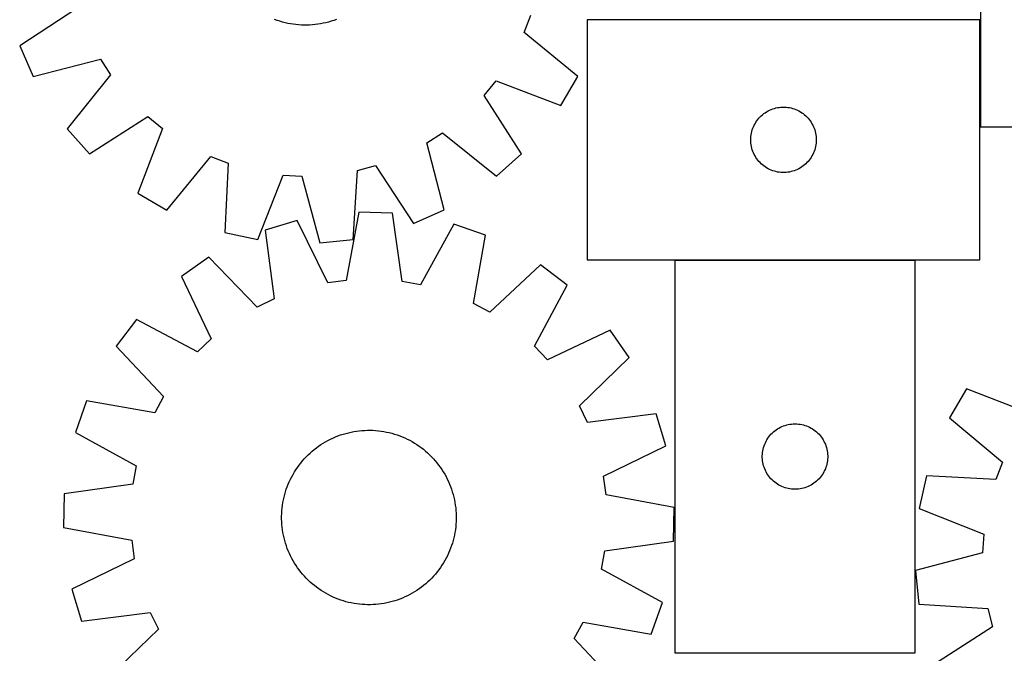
# Model space of a CAD drawing. Header units: millimetres. Extents: x 7 to 1493, y 7 to 2993.
# Tile 4 of 11: x 24 to 475, y 2452 to 2742. Entities that reach past the tile are written whole.
import ezdxf

# ---------------------------------------------------------------- set-up
doc = ezdxf.new("R2010")
doc.units = ezdxf.units.MM
doc.layers.add('COMMON', color=5, linetype='CONTINUOUS', true_color=0x0000ff)
doc.layers.add('CUT', color=7, linetype='CONTINUOUS', true_color=0x000000)

msp = doc.modelspace()

# ---------------------------------------------------------------- linework, layer by layer
at = {"layer": 'COMMON'}
for p, q in [((464.32577, 2693.408991), (464.32577, 2742.383856)), ((324.502134, 2632.283855), (434.502134, 2632.283855))]:
    msp.add_line(p, q, dxfattribs=at)
at = {"layer": 'CUT'}
for p, q in [((464.42577, 2993.408991), (464.42577, 2693.408991)), ((50.826778, 2747.827369), (24.240128, 2730.445632)), ((255.420067, 2736.602364), (258.512441, 2744.599651)), ((142.24364, 2742.108503), (141.061271, 2742.533957)), ((143.438789, 2741.720397), (142.24364, 2742.108503)), ((144.645538, 2741.370023), (143.438789, 2741.720397)), ((145.862698, 2741.057728), (144.645538, 2741.370023)), ((147.089067, 2740.783818), (145.862698, 2741.057728)), ((148.323434, 2740.548564), (147.089067, 2740.783818)), ((149.564582, 2740.3522), (148.323434, 2740.548564)), ((150.811285, 2740.194917), (149.564582, 2740.3522)), ((152.062314, 2740.076872), (150.811285, 2740.194917)), ((153.316433, 2739.998181), (152.062314, 2740.076872)), ((154.572405, 2739.958921), (153.316433, 2739.998181)), ((155.82899, 2739.959132), (154.572405, 2739.958921)), ((157.084949, 2739.998813), (155.82899, 2739.959132)), ((158.339041, 2740.077925), (157.084949, 2739.998813)), ((159.59003, 2740.19639), (158.339041, 2740.077925)), ((160.836681, 2740.354092), (159.59003, 2740.19639)), ((162.077762, 2740.550873), (160.836681, 2740.354092)), ((163.31205, 2740.786541), (162.077762, 2740.550873)), ((164.538327, 2741.060862), (163.31205, 2740.786541)), ((165.755382, 2741.373567), (164.538327, 2741.060862)), ((166.962014, 2741.724345), (165.755382, 2741.373567)), ((168.157033, 2742.112852), (166.962014, 2741.724345)), ((169.339258, 2742.538704), (168.157033, 2742.112852)), ((464.225769, 2742.383856), (284.225769, 2742.383856)), ((284.225769, 2742.383856), (284.225769, 2632.383856)), ((464.225769, 2632.383856), (464.225769, 2742.383856)), ((279.945564, 2716.41636), (255.420067, 2736.602364)), ((24.240128, 2730.445632), (30.463741, 2716.374484)), ((30.463741, 2716.374484), (61.210287, 2724.350993)), ((61.210287, 2724.350993), (65.862576, 2717.148522)), ((65.862576, 2717.148522), (45.948421, 2692.401781)), ((272.219915, 2703.110539), (279.945564, 2716.41636)), ((237.118233, 2707.752586), (242.530553, 2714.402861)), ((242.530553, 2714.402861), (272.219915, 2703.110539)), ((254.205549, 2680.97576), (237.118233, 2707.752586)), ((56.215653, 2680.942527), (82.992479, 2698.029842)), ((82.992479, 2698.029842), (89.642754, 2692.617522)), ((363.483486, 2697.853018), (364.036669, 2698.392137)), ((364.036669, 2698.392137), (364.616871, 2698.902063)), ((364.616871, 2698.902063), (365.222555, 2699.381445)), ((365.222555, 2699.381445), (365.852113, 2699.829011)), ((365.852113, 2699.829011), (366.503877, 2700.243575)), ((366.503877, 2700.243575), (367.176118, 2700.624038)), ((367.176118, 2700.624038), (367.867053, 2700.96939)), ((367.867053, 2700.96939), (368.574851, 2701.278716)), ((368.574851, 2701.278716), (369.297633, 2701.551194)), ((369.297633, 2701.551194), (370.033484, 2701.786104)), ((370.033484, 2701.786104), (370.780453, 2701.982822)), ((370.780453, 2701.982822), (371.536558, 2702.140825)), ((371.536558, 2702.140825), (372.299794, 2702.259696)), ((372.299794, 2702.259696), (373.068137, 2702.339119)), ((373.068137, 2702.339119), (373.83955, 2702.378883)), ((373.83955, 2702.378883), (374.611988, 2702.378883)), ((374.611988, 2702.378883), (375.383401, 2702.339119)), ((375.383401, 2702.339119), (376.151744, 2702.259696)), ((376.151744, 2702.259696), (376.91498, 2702.140825)), ((376.91498, 2702.140825), (377.671085, 2701.982822)), ((377.671085, 2701.982822), (378.418053, 2701.786104)), ((378.418053, 2701.786104), (379.153905, 2701.551194)), ((379.153905, 2701.551194), (379.876687, 2701.278716)), ((379.876687, 2701.278716), (380.584485, 2700.96939)), ((380.584485, 2700.96939), (381.27542, 2700.624038)), ((381.27542, 2700.624038), (381.947661, 2700.243575)), ((381.947661, 2700.243575), (382.599425, 2699.829011)), ((382.599425, 2699.829011), (383.228983, 2699.381445)), ((383.228983, 2699.381445), (383.834667, 2698.902063)), ((383.834667, 2698.902063), (384.414869, 2698.392137)), ((384.414869, 2698.392137), (384.968052, 2697.853018)), ((360.481015, 2693.390665), (360.808463, 2694.090263)), ((360.808463, 2694.090263), (361.17149, 2694.772077)), ((361.17149, 2694.772077), (361.569136, 2695.434299)), ((361.569136, 2695.434299), (362.000344, 2696.075172)), ((362.000344, 2696.075172), (362.463972, 2696.692998)), ((362.463972, 2696.692998), (362.95879, 2697.286138)), ((362.95879, 2697.286138), (363.483486, 2697.853018)), ((384.968052, 2697.853018), (385.492748, 2697.286138)), ((385.492748, 2697.286138), (385.987566, 2696.692998)), ((385.987566, 2696.692998), (386.451194, 2696.075172)), ((386.451194, 2696.075172), (386.882402, 2695.434299)), ((386.882402, 2695.434299), (387.280048, 2694.772077)), ((387.280048, 2694.772077), (387.643075, 2694.090263)), ((387.643075, 2694.090263), (387.970523, 2693.390665)), ((45.948421, 2692.401781), (56.215653, 2680.942527)), ((89.642754, 2692.617522), (78.350432, 2662.928161)), ((210.797083, 2685.970394), (217.999553, 2690.622683)), ((217.999553, 2690.622683), (242.746294, 2670.708529)), ((359.245658, 2688.156037), (359.305271, 2688.926171)), ((359.305271, 2688.926171), (359.404451, 2689.692215)), ((359.404451, 2689.692215), (359.542934, 2690.452137)), ((359.542934, 2690.452137), (359.720353, 2691.203923)), ((359.720353, 2691.203923), (359.936238, 2691.945579)), ((359.936238, 2691.945579), (360.190017, 2692.675137)), ((360.190017, 2692.675137), (360.481015, 2693.390665)), ((387.970523, 2693.390665), (388.261521, 2692.675137)), ((388.261521, 2692.675137), (388.5153, 2691.945579)), ((388.5153, 2691.945579), (388.731185, 2691.203923)), ((388.731185, 2691.203923), (388.908604, 2690.452137)), ((388.908604, 2690.452137), (389.047087, 2689.692215)), ((389.047087, 2689.692215), (389.146267, 2688.926171)), ((389.146267, 2688.926171), (389.20588, 2688.156037)), ((464.42577, 2693.408991), (539.42577, 2693.408991)), ((218.773591, 2655.223848), (210.797083, 2685.970394)), ((359.225769, 2687.383856), (359.245658, 2688.156037)), ((359.245658, 2686.611675), (359.225769, 2687.383856)), ((359.305271, 2685.841541), (359.245658, 2686.611675)), ((359.404451, 2685.075497), (359.305271, 2685.841541)), ((359.542934, 2684.315575), (359.404451, 2685.075497)), ((389.047087, 2685.075497), (388.908604, 2684.315575)), ((389.146267, 2685.841541), (389.047087, 2685.075497)), ((389.20588, 2686.611675), (389.146267, 2685.841541)), ((389.20588, 2688.156037), (389.225769, 2687.383856)), ((389.225769, 2687.383856), (389.20588, 2686.611675)), ((242.746294, 2670.708529), (254.205549, 2680.97576)), ((359.720353, 2683.563789), (359.542934, 2684.315575)), ((359.936238, 2682.822134), (359.720353, 2683.563789)), ((360.190017, 2682.092575), (359.936238, 2682.822134)), ((360.481015, 2681.377047), (360.190017, 2682.092575)), ((360.808463, 2680.677449), (360.481015, 2681.377047)), ((361.17149, 2679.995635), (360.808463, 2680.677449)), ((361.569136, 2679.333413), (361.17149, 2679.995635)), ((387.280048, 2679.995635), (386.882402, 2679.333413)), ((387.643075, 2680.677449), (387.280048, 2679.995635)), ((387.970523, 2681.377047), (387.643075, 2680.677449)), ((388.261521, 2682.092575), (387.970523, 2681.377047)), ((388.5153, 2682.822134), (388.261521, 2682.092575)), ((388.731185, 2683.563789), (388.5153, 2682.822134)), ((388.908604, 2684.315575), (388.731185, 2683.563789)), ((91.656253, 2655.202511), (111.842257, 2679.728008)), ((111.842257, 2679.728008), (119.839544, 2676.635634)), ((119.839544, 2676.635634), (118.274424, 2644.909854)), ((179.033114, 2673.387981), (187.320706, 2675.586885)), ((187.320706, 2675.586885), (204.702444, 2649.000235)), ((362.000344, 2678.69254), (361.569136, 2679.333413)), ((362.463972, 2678.074714), (362.000344, 2678.69254)), ((362.95879, 2677.481574), (362.463972, 2678.074714)), ((363.483486, 2676.914694), (362.95879, 2677.481574)), ((364.036669, 2676.375576), (363.483486, 2676.914694)), ((364.616871, 2675.865649), (364.036669, 2676.375576)), ((365.222555, 2675.386267), (364.616871, 2675.865649)), ((383.834667, 2675.865649), (383.228983, 2675.386267)), ((384.414869, 2676.375576), (383.834667, 2675.865649)), ((384.968052, 2676.914694), (384.414869, 2676.375576)), ((385.492748, 2677.481574), (384.968052, 2676.914694)), ((385.987566, 2678.074714), (385.492748, 2677.481574)), ((386.451194, 2678.69254), (385.987566, 2678.074714)), ((386.882402, 2679.333413), (386.451194, 2678.69254)), ((133.316369, 2641.674049), (144.935605, 2671.237001)), ((144.935605, 2671.237001), (153.497072, 2670.767277)), ((177.118019, 2641.681402), (179.033114, 2673.387981)), ((365.852113, 2674.938701), (365.222555, 2675.386267)), ((366.503877, 2674.524137), (365.852113, 2674.938701)), ((367.176118, 2674.143674), (366.503877, 2674.524137)), ((367.867053, 2673.798322), (367.176118, 2674.143674)), ((368.574851, 2673.488996), (367.867053, 2673.798322)), ((369.297633, 2673.216518), (368.574851, 2673.488996)), ((370.033484, 2672.981608), (369.297633, 2673.216518)), ((370.780453, 2672.78489), (370.033484, 2672.981608)), ((371.536558, 2672.626887), (370.780453, 2672.78489)), ((372.299794, 2672.508016), (371.536558, 2672.626887)), ((373.068137, 2672.428593), (372.299794, 2672.508016)), ((373.83955, 2672.388829), (373.068137, 2672.428593)), ((374.611988, 2672.388829), (373.83955, 2672.388829)), ((375.383401, 2672.428593), (374.611988, 2672.388829)), ((376.151744, 2672.508016), (375.383401, 2672.428593)), ((376.91498, 2672.626887), (376.151744, 2672.508016)), ((377.671085, 2672.78489), (376.91498, 2672.626887)), ((378.418053, 2672.981608), (377.671085, 2672.78489)), ((379.153905, 2673.216518), (378.418053, 2672.981608)), ((379.876687, 2673.488996), (379.153905, 2673.216518)), ((380.584485, 2673.798322), (379.876687, 2673.488996)), ((381.27542, 2674.143674), (380.584485, 2673.798322)), ((381.947661, 2674.524137), (381.27542, 2674.143674)), ((382.599425, 2674.938701), (381.947661, 2674.524137)), ((383.228983, 2675.386267), (382.599425, 2674.938701)), ((153.497072, 2670.767277), (161.81236, 2640.110618)), ((78.350432, 2662.928161), (91.656253, 2655.202511)), ((179.699693, 2654.173377), (173.856075, 2622.951159)), ((195.081875, 2653.828378), (179.699693, 2654.173377)), ((199.519788, 2622.375562), (195.081875, 2653.828378)), ((204.702444, 2649.000235), (218.773591, 2655.223848)), ((151.419187, 2650.342083), (136.683252, 2645.916841)), ((165.359348, 2621.800068), (151.419187, 2650.342083)), ((223.162169, 2648.732999), (207.956362, 2620.844682)), ((237.684883, 2643.65153), (223.162169, 2648.732999)), ((118.274424, 2644.909854), (133.316369, 2641.674049)), ((136.683252, 2645.916841), (140.773837, 2614.41697)), ((161.81236, 2640.110618), (177.118019, 2641.681402)), ((232.186135, 2612.366733), (237.684883, 2643.65153)), ((110.970828, 2633.533907), (98.323596, 2624.771597)), ((133.048677, 2610.696584), (110.970828, 2633.533907)), ((284.225769, 2632.383856), (464.225769, 2632.383856)), ((434.502134, 2632.183855), (324.502134, 2632.183855)), ((324.502134, 2632.183855), (324.502134, 2452.183855)), ((434.502134, 2452.183855), (434.502134, 2632.183855)), ((262.816271, 2630.128247), (239.736725, 2608.303735)), ((275.057932, 2620.807718), (262.816271, 2630.128247)), ((98.323596, 2624.771597), (111.947969, 2596.077499)), ((173.856075, 2622.951159), (165.359348, 2621.800068)), ((207.956362, 2620.844682), (199.519788, 2622.375562)), ((260.160778, 2592.753315), (275.057932, 2620.807718)), ((140.773837, 2614.41697), (133.048677, 2610.696584)), ((239.736725, 2608.303735), (232.186135, 2612.366733)), ((77.696164, 2605.049151), (68.375635, 2592.807489)), ((105.750568, 2590.151996), (77.696164, 2605.049151)), ((294.780379, 2600.180286), (266.086281, 2586.555913)), ((303.542689, 2587.533054), (294.780379, 2600.180286)), ((111.947969, 2596.077499), (105.750568, 2590.151996)), ((68.375635, 2592.807489), (90.200147, 2569.727944)), ((266.086281, 2586.555913), (260.160778, 2592.753315)), ((280.705366, 2565.455205), (303.542689, 2587.533054)), ((458.028183, 2573.224747), (450.225819, 2559.963765)), ((487.651834, 2561.76115), (458.028183, 2573.224747)), ((54.852352, 2567.676101), (49.770884, 2553.153387)), ((86.137149, 2562.177353), (54.852352, 2567.676101)), ((90.200147, 2569.727944), (86.137149, 2562.177353)), ((284.425752, 2557.730045), (280.705366, 2565.455205)), ((315.925623, 2561.82063), (284.425752, 2557.730045)), ((320.350865, 2547.084695), (315.925623, 2561.82063)), ((450.225819, 2559.963765), (474.634328, 2539.636458)), ((176.100301, 2553.407212), (177.33436, 2553.644077)), ((177.33436, 2553.644077), (178.57525, 2553.842061)), ((178.57525, 2553.842061), (179.821747, 2554.000971)), ((179.821747, 2554.000971), (181.072621, 2554.120649)), ((181.072621, 2554.120649), (182.326636, 2554.200976)), ((182.326636, 2554.200976), (183.582556, 2554.241875)), ((183.582556, 2554.241875), (184.83914, 2554.243304)), ((184.83914, 2554.243304), (186.095149, 2554.205262)), ((186.095149, 2554.205262), (187.349344, 2554.127787)), ((187.349344, 2554.127787), (188.600487, 2554.010954)), ((188.600487, 2554.010954), (189.847342, 2553.85488)), ((189.847342, 2553.85488), (191.088679, 2553.659719)), ((191.088679, 2553.659719), (192.323274, 2553.425662)), ((369.599852, 2553.450834), (370.192992, 2553.945652)), ((370.192992, 2553.945652), (370.810818, 2554.40928)), ((370.810818, 2554.40928), (371.451691, 2554.840488)), ((371.451691, 2554.840488), (372.113913, 2555.238134)), ((372.113913, 2555.238134), (372.795727, 2555.601161)), ((372.795727, 2555.601161), (373.495326, 2555.928609)), ((373.495326, 2555.928609), (374.210853, 2556.219607)), ((374.210853, 2556.219607), (374.940412, 2556.473386)), ((374.940412, 2556.473386), (375.682067, 2556.689271)), ((375.682067, 2556.689271), (376.433853, 2556.86669)), ((376.433853, 2556.86669), (377.193776, 2557.005173)), ((377.193776, 2557.005173), (377.959819, 2557.104353)), ((377.959819, 2557.104353), (378.729953, 2557.163966)), ((378.729953, 2557.163966), (379.502134, 2557.183855)), ((379.502134, 2557.183855), (380.274316, 2557.163966)), ((380.274316, 2557.163966), (381.044449, 2557.104353)), ((381.044449, 2557.104353), (381.810493, 2557.005173)), ((381.810493, 2557.005173), (382.570415, 2556.86669)), ((382.570415, 2556.86669), (383.322201, 2556.689271)), ((383.322201, 2556.689271), (384.063857, 2556.473386)), ((384.063857, 2556.473386), (384.793416, 2556.219607)), ((384.793416, 2556.219607), (385.508943, 2555.928609)), ((385.508943, 2555.928609), (386.208541, 2555.601161)), ((386.208541, 2555.601161), (386.890355, 2555.238134)), ((386.890355, 2555.238134), (387.552577, 2554.840488)), ((387.552577, 2554.840488), (388.193451, 2554.40928)), ((388.193451, 2554.40928), (388.811276, 2553.945652)), ((388.811276, 2553.945652), (389.404416, 2553.450834)), ((49.770884, 2553.153387), (77.6592, 2537.94758)), ((164.398484, 2548.97025), (165.498949, 2549.576866)), ((165.498949, 2549.576866), (166.617925, 2550.148617)), ((166.617925, 2550.148617), (167.754309, 2550.684938)), ((167.754309, 2550.684938), (168.906977, 2551.185299)), ((168.906977, 2551.185299), (170.074794, 2551.649208)), ((170.074794, 2551.649208), (171.256606, 2552.076205)), ((171.256606, 2552.076205), (172.451248, 2552.46587)), ((172.451248, 2552.46587), (173.657539, 2552.817818)), ((173.657539, 2552.817818), (174.874291, 2553.131702)), ((174.874291, 2553.131702), (176.100301, 2553.407212)), ((192.323274, 2553.425662), (193.549908, 2553.152941)), ((193.549908, 2553.152941), (194.76737, 2552.841825)), ((194.76737, 2552.841825), (195.974459, 2552.492622)), ((195.974459, 2552.492622), (197.169983, 2552.105675)), ((197.169983, 2552.105675), (198.352763, 2551.681367)), ((198.352763, 2551.681367), (199.521632, 2551.220116)), ((199.521632, 2551.220116), (200.675436, 2550.722377)), ((200.675436, 2550.722377), (201.813036, 2550.188643)), ((201.813036, 2550.188643), (202.93331, 2549.619439)), ((202.93331, 2549.619439), (204.035152, 2549.015327)), ((365.9166, 2548.542571), (366.261952, 2549.233506)), ((366.261952, 2549.233506), (366.642415, 2549.905747)), ((366.642415, 2549.905747), (367.056979, 2550.557511)), ((367.056979, 2550.557511), (367.504546, 2551.187069)), ((367.504546, 2551.187069), (367.983928, 2551.792753)), ((367.983928, 2551.792753), (368.493854, 2552.372955)), ((368.493854, 2552.372955), (369.032972, 2552.926138)), ((369.032972, 2552.926138), (369.599852, 2553.450834)), ((389.404416, 2553.450834), (389.971297, 2552.926138)), ((389.971297, 2552.926138), (390.510415, 2552.372955)), ((390.510415, 2552.372955), (391.020341, 2551.792753)), ((391.020341, 2551.792753), (391.499723, 2551.187069)), ((391.499723, 2551.187069), (391.947289, 2550.557511)), ((391.947289, 2550.557511), (392.361854, 2549.905747)), ((392.361854, 2549.905747), (392.742316, 2549.233506)), ((392.742316, 2549.233506), (393.087668, 2548.542571)), ((157.302203, 2543.80216), (158.243836, 2544.634226)), ((158.243836, 2544.634226), (159.21114, 2545.436304)), ((159.21114, 2545.436304), (160.203161, 2546.207603)), ((160.203161, 2546.207603), (161.218919, 2546.947361)), ((161.218919, 2546.947361), (162.257413, 2547.654848)), ((162.257413, 2547.654848), (163.317616, 2548.329366)), ((163.317616, 2548.329366), (164.398484, 2548.97025)), ((204.035152, 2549.015327), (205.117475, 2548.376903)), ((205.117475, 2548.376903), (206.17921, 2547.704798)), ((206.17921, 2547.704798), (207.21931, 2546.999675)), ((207.21931, 2546.999675), (208.236748, 2546.262229)), ((208.236748, 2546.262229), (209.23052, 2545.493188)), ((209.23052, 2545.493188), (210.199646, 2544.693312)), ((210.199646, 2544.693312), (211.143169, 2543.86339)), ((291.808849, 2533.144534), (320.350865, 2547.084695)), ((364.626294, 2544.10983), (364.745165, 2544.873066)), ((364.745165, 2544.873066), (364.903169, 2545.629171)), ((364.903169, 2545.629171), (365.099886, 2546.37614)), ((365.099886, 2546.37614), (365.334796, 2547.111991)), ((365.334796, 2547.111991), (365.607275, 2547.834773)), ((365.607275, 2547.834773), (365.9166, 2548.542571)), ((393.087668, 2548.542571), (393.396994, 2547.834773)), ((393.396994, 2547.834773), (393.669473, 2547.111991)), ((393.669473, 2547.111991), (393.904382, 2546.37614)), ((393.904382, 2546.37614), (394.1011, 2545.629171)), ((394.1011, 2545.629171), (394.259104, 2544.873066)), ((394.259104, 2544.873066), (394.377974, 2544.10983)), ((153.010694, 2539.221739), (153.81057, 2540.190865)), ((153.81057, 2540.190865), (154.640492, 2541.134388)), ((154.640492, 2541.134388), (155.499642, 2542.051377)), ((155.499642, 2542.051377), (156.387171, 2542.940927)), ((156.387171, 2542.940927), (157.302203, 2543.80216)), ((211.143169, 2543.86339), (212.060158, 2543.00424)), ((212.060158, 2543.00424), (212.949708, 2542.116711)), ((212.949708, 2542.116711), (213.810941, 2541.201679)), ((213.810941, 2541.201679), (214.643008, 2540.260046)), ((214.643008, 2540.260046), (215.445086, 2539.292742)), ((364.507107, 2542.570074), (364.546871, 2543.341487)), ((364.507107, 2541.797636), (364.507107, 2542.570074)), ((364.546871, 2541.026223), (364.507107, 2541.797636)), ((364.546871, 2543.341487), (364.626294, 2544.10983)), ((364.626294, 2540.25788), (364.546871, 2541.026223)), ((364.745165, 2539.494644), (364.626294, 2540.25788)), ((394.377974, 2540.25788), (394.259104, 2539.494644)), ((394.377974, 2544.10983), (394.457397, 2543.341487)), ((394.457397, 2541.026223), (394.377974, 2540.25788)), ((394.457397, 2543.341487), (394.497161, 2542.570074)), ((394.497161, 2541.797636), (394.457397, 2541.026223)), ((394.497161, 2542.570074), (394.497161, 2541.797636)), ((77.6592, 2537.94758), (76.12832, 2529.511006)), ((150.126979, 2535.108693), (150.799084, 2536.170428)), ((150.799084, 2536.170428), (151.504208, 2537.210528)), ((151.504208, 2537.210528), (152.241653, 2538.227966)), ((152.241653, 2538.227966), (153.010694, 2539.221739)), ((215.445086, 2539.292742), (216.216385, 2538.300721)), ((216.216385, 2538.300721), (216.956143, 2537.284963)), ((216.956143, 2537.284963), (217.66363, 2536.246469)), ((217.66363, 2536.246469), (218.338148, 2535.186266)), ((364.903169, 2538.738539), (364.745165, 2539.494644)), ((365.099886, 2537.99157), (364.903169, 2538.738539)), ((365.334796, 2537.255719), (365.099886, 2537.99157)), ((365.607275, 2536.532937), (365.334796, 2537.255719)), ((365.9166, 2535.825139), (365.607275, 2536.532937)), ((366.261952, 2535.134204), (365.9166, 2535.825139)), ((393.087668, 2535.825139), (392.742316, 2535.134204)), ((393.396994, 2536.532937), (393.087668, 2535.825139)), ((393.669473, 2537.255719), (393.396994, 2536.532937)), ((393.904382, 2537.99157), (393.669473, 2537.255719)), ((394.1011, 2538.738539), (393.904382, 2537.99157)), ((394.259104, 2539.494644), (394.1011, 2538.738539)), ((474.634328, 2539.636458), (471.49582, 2531.657163)), ((147.781505, 2530.666654), (148.315239, 2531.804254)), ((148.315239, 2531.804254), (148.884444, 2532.924528)), ((148.884444, 2532.924528), (149.488556, 2534.02637)), ((149.488556, 2534.02637), (150.126979, 2535.108693)), ((218.338148, 2535.186266), (218.979032, 2534.105398)), ((218.979032, 2534.105398), (219.585648, 2533.004933)), ((219.585648, 2533.004933), (220.157399, 2531.885957)), ((220.157399, 2531.885957), (220.69372, 2530.749573)), ((292.959941, 2524.647807), (291.808849, 2533.144534)), ((366.642415, 2534.461963), (366.261952, 2535.134204)), ((367.056979, 2533.810199), (366.642415, 2534.461963)), ((367.504546, 2533.180641), (367.056979, 2533.810199)), ((367.983928, 2532.574957), (367.504546, 2533.180641)), ((368.493854, 2531.994755), (367.983928, 2532.574957)), ((369.032972, 2531.441572), (368.493854, 2531.994755)), ((369.599852, 2530.916876), (369.032972, 2531.441572)), ((389.971297, 2531.441572), (389.404416, 2530.916876)), ((390.510415, 2531.994755), (389.971297, 2531.441572)), ((391.020341, 2532.574957), (390.510415, 2531.994755)), ((391.499723, 2533.180641), (391.020341, 2532.574957)), ((391.947289, 2533.810199), (391.499723, 2533.180641)), ((392.361854, 2534.461963), (391.947289, 2533.810199)), ((392.742316, 2535.134204), (392.361854, 2534.461963)), ((439.779607, 2533.40548), (436.456986, 2518.382473)), ((471.49582, 2531.657163), (439.779607, 2533.40548)), ((76.12832, 2529.511006), (44.675504, 2525.073093)), ((146.01126, 2525.965677), (146.398207, 2527.161201)), ((146.398207, 2527.161201), (146.822515, 2528.343982)), ((146.822515, 2528.343982), (147.283766, 2529.51285)), ((147.283766, 2529.51285), (147.781505, 2530.666654)), ((220.69372, 2530.749573), (221.194081, 2529.596905)), ((221.194081, 2529.596905), (221.65799, 2528.429088)), ((221.65799, 2528.429088), (222.084987, 2527.247276)), ((222.084987, 2527.247276), (222.474652, 2526.052634)), ((370.192992, 2530.422058), (369.599852, 2530.916876)), ((370.810818, 2529.95843), (370.192992, 2530.422058)), ((371.451691, 2529.527222), (370.810818, 2529.95843)), ((372.113913, 2529.129576), (371.451691, 2529.527222)), ((372.795727, 2528.766549), (372.113913, 2529.129576)), ((373.495326, 2528.439101), (372.795727, 2528.766549)), ((374.210853, 2528.148103), (373.495326, 2528.439101)), ((374.940412, 2527.894324), (374.210853, 2528.148103)), ((375.682067, 2527.678439), (374.940412, 2527.894324)), ((376.433853, 2527.50102), (375.682067, 2527.678439)), ((377.193776, 2527.362537), (376.433853, 2527.50102)), ((377.959819, 2527.263357), (377.193776, 2527.362537)), ((378.729953, 2527.203744), (377.959819, 2527.263357)), ((379.502134, 2527.183855), (378.729953, 2527.203744)), ((380.274316, 2527.203744), (379.502134, 2527.183855)), ((381.044449, 2527.263357), (380.274316, 2527.203744)), ((381.810493, 2527.362537), (381.044449, 2527.263357)), ((382.570415, 2527.50102), (381.810493, 2527.362537)), ((383.322201, 2527.678439), (382.570415, 2527.50102)), ((384.063857, 2527.894324), (383.322201, 2527.678439)), ((384.793416, 2528.148103), (384.063857, 2527.894324)), ((385.508943, 2528.439101), (384.793416, 2528.148103)), ((386.208541, 2528.766549), (385.508943, 2528.439101)), ((386.890355, 2529.129576), (386.208541, 2528.766549)), ((387.552577, 2529.527222), (386.890355, 2529.129576)), ((388.193451, 2529.95843), (387.552577, 2529.527222)), ((388.811276, 2530.422058), (388.193451, 2529.95843)), ((389.404416, 2530.916876), (388.811276, 2530.422058)), ((44.675504, 2525.073093), (44.330505, 2509.690911)), ((144.844163, 2521.079897), (145.07822, 2522.314492)), ((145.07822, 2522.314492), (145.350941, 2523.541126)), ((145.350941, 2523.541126), (145.662057, 2524.758588)), ((145.662057, 2524.758588), (146.01126, 2525.965677)), ((222.474652, 2526.052634), (222.8266, 2524.846343)), ((222.8266, 2524.846343), (223.140484, 2523.629592)), ((223.140484, 2523.629592), (223.415994, 2522.403581)), ((223.415994, 2522.403581), (223.652859, 2521.169522)), ((324.182159, 2518.804189), (292.959941, 2524.647807)), ((144.376095, 2517.340562), (144.492928, 2518.591705)), ((144.492928, 2518.591705), (144.649002, 2519.83856)), ((144.649002, 2519.83856), (144.844163, 2521.079897)), ((223.652859, 2521.169522), (223.850843, 2519.928632)), ((223.850843, 2519.928632), (224.009753, 2518.682135)), ((224.009753, 2518.682135), (224.12943, 2517.431262)), ((323.83716, 2503.422007), (324.182159, 2518.804189)), ((436.456986, 2518.382473), (465.952342, 2506.592699)), ((144.260578, 2514.830358), (144.29862, 2516.086368)), ((144.262007, 2513.573774), (144.260578, 2514.830358)), ((144.302906, 2512.317854), (144.262007, 2513.573774)), ((144.29862, 2516.086368), (144.376095, 2517.340562)), ((224.12943, 2517.431262), (224.209758, 2516.177246)), ((224.209758, 2516.177246), (224.250657, 2514.921327)), ((224.252086, 2513.664742), (224.214044, 2512.408733)), ((224.250657, 2514.921327), (224.252086, 2513.664742)), ((44.330505, 2509.690911), (75.552723, 2503.847293)), ((144.383234, 2511.063839), (144.302906, 2512.317854)), ((144.502911, 2509.812965), (144.383234, 2511.063839)), ((144.661821, 2508.566469), (144.502911, 2509.812965)), ((144.859805, 2507.325578), (144.661821, 2508.566469)), ((223.863662, 2508.656541), (223.668501, 2507.415203)), ((224.019736, 2509.903396), (223.863662, 2508.656541)), ((224.136569, 2511.154538), (224.019736, 2509.903396)), ((224.214044, 2512.408733), (224.136569, 2511.154538)), ((145.09667, 2506.091519), (144.859805, 2507.325578)), ((145.37218, 2504.865509), (145.09667, 2506.091519)), ((145.686064, 2503.648757), (145.37218, 2504.865509)), ((223.161723, 2504.953975), (222.850607, 2503.736513)), ((223.434444, 2506.180608), (223.161723, 2504.953975)), ((223.668501, 2507.415203), (223.434444, 2506.180608)), ((465.952342, 2506.592699), (465.43318, 2498.034087)), ((75.552723, 2503.847293), (76.703815, 2495.350567)), ((146.038012, 2502.442466), (145.686064, 2503.648757)), ((146.427677, 2501.247825), (146.038012, 2502.442466)), ((146.854674, 2500.066012), (146.427677, 2501.247825)), ((147.318583, 2498.898196), (146.854674, 2500.066012)), ((221.690149, 2500.151119), (221.228898, 2498.98225)), ((222.114457, 2501.333899), (221.690149, 2500.151119)), ((222.501404, 2502.529424), (222.114457, 2501.333899)), ((222.850607, 2503.736513), (222.501404, 2502.529424)), ((292.384344, 2498.984094), (323.83716, 2503.422007)), ((76.703815, 2495.350567), (48.161799, 2481.410405)), ((147.818944, 2497.745527), (147.318583, 2498.898196)), ((148.355265, 2496.609144), (147.818944, 2497.745527)), ((148.927016, 2495.490167), (148.355265, 2496.609144)), ((149.533632, 2494.389702), (148.927016, 2495.490167)), ((219.62822, 2495.570572), (219.024108, 2494.46873)), ((220.197425, 2496.690846), (219.62822, 2495.570572)), ((220.731159, 2497.828446), (220.197425, 2496.690846)), ((221.228898, 2498.98225), (220.731159, 2497.828446)), ((290.853464, 2490.54752), (292.384344, 2498.984094)), ((465.43318, 2498.034087), (434.72901, 2489.895987)), ((150.174516, 2493.308835), (149.533632, 2494.389702)), ((150.849034, 2492.248631), (150.174516, 2493.308835)), ((151.556521, 2491.210137), (150.849034, 2492.248631)), ((152.296279, 2490.194379), (151.556521, 2491.210137)), ((217.008456, 2491.284572), (216.271011, 2490.267134)), ((217.71358, 2492.324672), (217.008456, 2491.284572)), ((218.385685, 2493.386408), (217.71358, 2492.324672)), ((219.024108, 2494.46873), (218.385685, 2493.386408)), ((318.74178, 2475.341713), (290.853464, 2490.54752)), ((153.067578, 2489.202358), (152.296279, 2490.194379)), ((153.869656, 2488.235054), (153.067578, 2489.202358)), ((154.701723, 2487.293421), (153.869656, 2488.235054)), ((155.562956, 2486.378389), (154.701723, 2487.293421)), ((156.452506, 2485.49086), (155.562956, 2486.378389)), ((213.013022, 2486.443724), (212.125493, 2485.554174)), ((213.872172, 2487.360713), (213.013022, 2486.443724)), ((214.702094, 2488.304236), (213.872172, 2487.360713)), ((215.50197, 2489.273362), (214.702094, 2488.304236)), ((216.271011, 2490.267134), (215.50197, 2489.273362)), ((434.72901, 2489.895987), (436.211374, 2474.581512)), ((48.161799, 2481.410405), (52.587041, 2466.67447)), ((157.369495, 2484.63171), (156.452506, 2485.49086)), ((158.313018, 2483.801788), (157.369495, 2484.63171)), ((159.282144, 2483.001912), (158.313018, 2483.801788)), ((160.275916, 2482.232871), (159.282144, 2483.001912)), ((161.293354, 2481.495426), (160.275916, 2482.232871)), ((162.333454, 2480.790302), (161.293354, 2481.495426)), ((207.293745, 2481.54774), (206.255251, 2480.840252)), ((208.309503, 2482.287498), (207.293745, 2481.54774)), ((209.301524, 2483.058796), (208.309503, 2482.287498)), ((210.268828, 2483.860874), (209.301524, 2483.058796)), ((211.210461, 2484.692941), (210.268828, 2483.860874)), ((212.125493, 2485.554174), (211.210461, 2484.692941)), ((163.395189, 2480.118197), (162.333454, 2480.790302)), ((164.477512, 2479.479774), (163.395189, 2480.118197)), ((165.579354, 2478.875662), (164.477512, 2479.479774)), ((166.699628, 2478.306458), (165.579354, 2478.875662)), ((167.837228, 2477.772723), (166.699628, 2478.306458)), ((168.991032, 2477.274985), (167.837228, 2477.772723)), ((170.159901, 2476.813734), (168.991032, 2477.274985)), ((199.605687, 2477.309801), (198.43787, 2476.845893)), ((200.758355, 2477.810162), (199.605687, 2477.309801)), ((201.894739, 2478.346483), (200.758355, 2477.810162)), ((203.013715, 2478.918234), (201.894739, 2478.346483)), ((204.11418, 2479.52485), (203.013715, 2478.918234)), ((205.195048, 2480.165734), (204.11418, 2479.52485)), ((206.255251, 2480.840252), (205.195048, 2480.165734)), ((171.342681, 2476.389425), (170.159901, 2476.813734)), ((172.538205, 2476.002478), (171.342681, 2476.389425)), ((173.745294, 2475.653275), (172.538205, 2476.002478)), ((174.962756, 2475.342159), (173.745294, 2475.653275)), ((176.18939, 2475.069438), (174.962756, 2475.342159)), ((177.423985, 2474.835382), (176.18939, 2475.069438)), ((178.665322, 2474.64022), (177.423985, 2474.835382)), ((179.912178, 2474.484146), (178.665322, 2474.64022)), ((181.16332, 2474.367313), (179.912178, 2474.484146)), ((182.417515, 2474.289838), (181.16332, 2474.367313)), ((183.673524, 2474.251796), (182.417515, 2474.289838)), ((184.930109, 2474.253225), (183.673524, 2474.251796)), ((186.186028, 2474.294124), (184.930109, 2474.253225)), ((187.440043, 2474.374452), (186.186028, 2474.294124)), ((188.690917, 2474.494129), (187.440043, 2474.374452)), ((189.937414, 2474.653039), (188.690917, 2474.494129)), ((191.178304, 2474.851024), (189.937414, 2474.653039)), ((192.412363, 2475.087888), (191.178304, 2474.851024)), ((193.638373, 2475.363398), (192.412363, 2475.087888)), ((194.855125, 2475.677282), (193.638373, 2475.363398)), ((196.061416, 2476.02923), (194.855125, 2475.677282)), ((197.256058, 2476.418895), (196.061416, 2476.02923)), ((198.43787, 2476.845893), (197.256058, 2476.418895)), ((313.660312, 2460.818999), (318.74178, 2475.341713)), ((436.211374, 2474.581512), (467.906365, 2472.483336)), ((467.906365, 2472.483336), (470.05737, 2464.183183)), ((52.587041, 2466.67447), (84.086912, 2470.765055)), ((84.086912, 2470.765055), (87.807299, 2463.039895)), ((278.312517, 2458.767157), (282.375515, 2466.317747)), ((282.375515, 2466.317747), (313.660312, 2460.818999)), ((470.05737, 2464.183183), (443.37078, 2446.955279)), ((87.807299, 2463.039895), (64.969975, 2440.962046)), ((300.137029, 2435.687611), (278.312517, 2458.767157)), ((324.502134, 2452.183855), (434.502134, 2452.183855))]:
    msp.add_line(p, q, dxfattribs=at)

doc.saveas('drawing.dxf')
